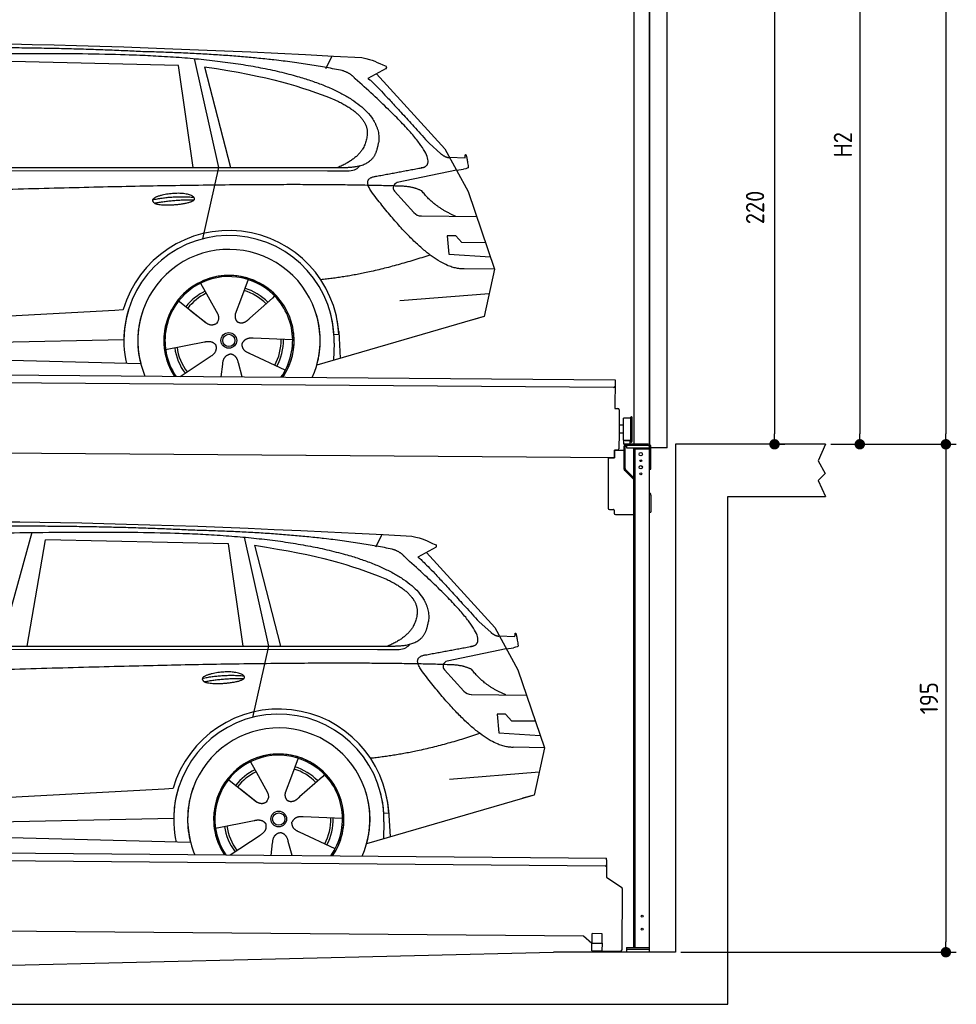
# Model space of a CAD drawing. Header units: millimetres. Extents: x -411 to 6777, y 0 to 6877.
# Tile 5 of 6: x 3183 to 6777, y 0 to 3780. Entities that reach past the tile are written whole.
import ezdxf

# ---------------------------------------------------------------- set-up
doc = ezdxf.new("R2010")
doc.units = ezdxf.units.MM
doc.layers.add('4', color=3, linetype='Continuous')
for name, color, linetype, lineweight in [('car', 10, 'Continuous', 25), ('Gebäude', 7, 'Continuous', 25), ('Plattform', 7, 'Continuous', 25), ('Ständer vorne', 7, 'Continuous', 25), ('Tor', 200, 'Continuous', 25)]:
    doc.layers.add(name, color=color, linetype=linetype, lineweight=lineweight)
doc.styles.get("Standard").update_dxf_attribs({"font": 'ISOCP.SHX'})
doc.dimstyles.new('GEN-ISO', dxfattribs={"dimscale": 20, "dimtxt": 3.5, "dimasz": 2, "dimexe": 2, "dimexo": 1, "dimgap": 1.5, "dimtad": 1, "dimdec": 1, "dimlfac": 0.1, "dimdsep": 46, "dimtxsty": 'STANDARD', "dimblk": 'PUNKT', "dimcen": 2, "dimclrd": 256, "dimclre": 256, "dimclrt": 2, "dimadec": 0, "dimazin": 0, "dimtp": 0.1, "dimtm": 0.1, "dimtfac": 0.71, "dimtdec": 1, "dimtmove": 2, "dimatfit": 3, "dimldrblk": 'PUNKT', "dimfxl": 2, "dimtolj": 1, "dimarcsym": 0})

# ---------------------------------------------------------------- blocks, each defined once
blk = doc.blocks.new('PUNKT')
at = {"layer": '4', "color": 0, "linetype": 'ByBlock'}
blk.add_line((-0.5, 0), (-1, 0), dxfattribs=at)
at = {"layer": '4', "color": 0, "linetype": 'ByBlock', "const_width": 0.5}
blk.add_lwpolyline([(-0.25, 0, 1), (0.25, 0, 1)], format="xyb", close=True, dxfattribs=at)
blk = doc.blocks.new('*D332')
at = {"layer": '4', "lineweight": -2, "transparency": 16777216}
for p, q in [((5720, 6050), (6776.9, 6050)), ((6736.9, 6010), (6736.9, 2190)), ((6295.4, 2150), (6776.9, 2150))]:
    blk.add_line(p, q, dxfattribs=at)
at = {"layer": 'Defpoints', "color": 0, "transparency": 16777216}
for p in [(5700, 6050), (6275.4, 2150), (6736.9, 2150)]:
    blk.add_point(p, dxfattribs=at)
at = {"layer": '4', "lineweight": -2, "transparency": 16777216, "xscale": 40, "yscale": 40, "zscale": 40}
for p, rotation in [((6736.9, 6050), 90), ((6736.9, 2150), 270)]:
    blk.add_blockref('PUNKT', p, dxfattribs=dict(at, rotation=rotation))
at = {"layer": '4', "color": 2, "transparency": 16777216, "insert": (6671.9, 4100), "char_height": 70, "attachment_point": 5, "rotation": 90}
blk.add_mtext('390', dxfattribs=at)
blk = doc.blocks.new('*D333')
at = {"layer": '4', "lineweight": -2, "transparency": 16777216}
for p, q in [((6295.4, 2150), (6776.9, 2150)), ((6736.9, 2110), (6736.9, 240)), ((5720, 200), (6776.9, 200))]:
    blk.add_line(p, q, dxfattribs=at)
at = {"layer": 'Defpoints', "color": 0, "transparency": 16777216}
for p in [(6275.4, 2150), (5700, 200), (6736.9, 200)]:
    blk.add_point(p, dxfattribs=at)
at = {"layer": '4', "lineweight": -2, "transparency": 16777216, "xscale": 40, "yscale": 40, "zscale": 40}
for p, rotation in [((6736.9, 2150), 90), ((6736.9, 200), 270)]:
    blk.add_blockref('PUNKT', p, dxfattribs=dict(at, rotation=rotation))
at = {"layer": '4', "color": 2, "transparency": 16777216, "insert": (6671.9, 1175), "char_height": 70, "attachment_point": 5, "rotation": 90}
blk.add_mtext('195', dxfattribs=at)
blk = doc.blocks.new('*D334')
at = {"layer": '4', "lineweight": -2, "transparency": 16777216}
for p, q in [((5920, 4450), (6446.5, 4450)), ((6406.5, 4410), (6406.5, 2190)), ((6295.4, 2150), (6446.5, 2150))]:
    blk.add_line(p, q, dxfattribs=at)
at = {"layer": 'Defpoints', "color": 0, "transparency": 16777216}
for p in [(5900, 4450), (6275.4, 2150), (6406.5, 2150)]:
    blk.add_point(p, dxfattribs=at)
at = {"layer": '4', "lineweight": -2, "transparency": 16777216, "xscale": 40, "yscale": 40, "zscale": 40}
for p, rotation in [((6406.5, 4450), 90), ((6406.5, 2150), 270)]:
    blk.add_blockref('PUNKT', p, dxfattribs=dict(at, rotation=rotation))
at = {"layer": '4', "color": 2, "transparency": 16777216, "insert": (6341.5, 3300), "char_height": 70, "attachment_point": 5, "rotation": 90}
blk.add_mtext('H2', dxfattribs=at)
blk = doc.blocks.new('*D336')
at = {"layer": '4', "lineweight": -2, "transparency": 16777216}
for p, q in [((5457.5, 4350), (6119.3, 4350)), ((6079.3, 4310), (6079.3, 2190)), ((6099.3, 2150), (6119.3, 2150))]:
    blk.add_line(p, q, dxfattribs=at)
at = {"layer": 'Defpoints', "color": 0, "transparency": 16777216}
for p in [(5437.5, 4350), (6079.3, 2150), (6079.3, 2150)]:
    blk.add_point(p, dxfattribs=at)
at = {"layer": '4', "lineweight": -2, "transparency": 16777216, "xscale": 40, "yscale": 40, "zscale": 40}
for p, rotation in [((6079.3, 4350), 90), ((6079.3, 2150), 270)]:
    blk.add_blockref('PUNKT', p, dxfattribs=dict(at, rotation=rotation))
at = {"layer": '4', "color": 2, "transparency": 16777216, "insert": (6004.7, 3059.2), "char_height": 70, "attachment_point": 5, "rotation": 90}
blk.add_mtext('220', dxfattribs=at)
blk = doc.blocks.new('UG Plattfrom Gl550')
at = {"layer": 'Plattform'}
for p, q in [((498.3, 603.8), (5435.1, 560.7)), ((5429.8, 530.7), (503, 573.7)), ((5434.9, 535.7), (5434.5, 488.2)), ((5435, 554.7), (5434.9, 535.7)), ((5435, 554.7), (5435.1, 560.7)), ((5434.5, 488.2), (5492.9, 448.7)), ((5495.1, 444.5), (5493, 208.2)), ((5347, 261.5), (621.4, 302.7)), ((5379.7, 235.2), (5380.1, 271.2)), ((5418.1, 270.8), (5380.1, 271.2)), ((5417.7, 234.8), (5418.1, 270.8)), ((5378.7, 233.7), (5347, 261.5)), ((5378.5, 205.2), (5378.7, 235.2)), ((5378.7, 235.2), (5418.7, 234.8)), ((5418.5, 204.8), (5418.7, 234.8)), ((5378.5, 205.2), (5418.5, 204.8)), ((5488, 203.2), (5414.8, 203.9))]:
    blk.add_line(p, q, dxfattribs=at)
for centre, radius, start, end in [((5429.9, 535.7), 5, 269.5, 359.5), ((5490.1, 444.5), 5, 359.5, 55.9134), ((5425.8, 243.8), 12, 227.6897, 228.0904), ((5414.9, 208.9), 5, 232.6301, 269.5), ((5488, 208.2), 5, 269.5, 359.5)]:
    blk.add_arc(centre, radius, start, end, dxfattribs=at)
blk = doc.blocks.new('Palette EG Gl550')
at = {"layer": 'Plattform'}
for p, q in [((429.5, 2437), (5467.3, 2398)), ((5462.1, 2368), (434.2, 2407)), ((5467.3, 2398), (5466.5, 2288)), ((5466.5, 2288), (5478.5, 2287.9)), ((5483.4, 2282.8), (5482.7, 2192.8)), ((5499.6, 2165.6), (5500.2, 2249.8)), ((5527.5, 2160.5), (5528.3, 2254.5)), ((5532.3, 2254.5), (5531.5, 2160.5)), ((5482.7, 2192.8), (5482.3, 2132.9)), ((5499.8, 2192.7), (5482.7, 2192.8)), ((5501.1, 2222.8), (5484.1, 2223)), ((5525.9, 2165), (5500.9, 2165)), ((5500.9, 2150), (5500.9, 2165)), ((5512.9, 2165), (5500.9, 2165)), ((5500.9, 2150), (5500.9, 2165)), ((5525.9, 2150), (5525.9, 2165)), ((5525.9, 2150), (5525.9, 2165)), ((5465, 2098), (341.7, 2137.7)), ((5465.2, 2128), (5465, 2098)), ((5465.2, 2128), (5477.2, 2127.9)), ((5477.2, 2127.9), (5465.2, 2128)), ((5500.9, 2150), (5525.9, 2150)), ((5525.9, 2150), (5500.9, 2150))]:
    blk.add_line(p, q, dxfattribs=at)
for centre, radius, start, end in [((5462.1, 2373), 5, 268.5823, 358.5607), ((5478.4, 2282.9), 5, 359.556, 89.556), ((5500.6, 2249.8), 0.4, 91.7323, 179.3444), ((5511.7, 1923.6), 326.8, 87.1739, 91.9438), ((5527.8, 2250.4), 0.4, 266.9623, 359.3444), ((5530.3, 2254.5), 2, 359.3444, 179.3444), ((5500, 2165.6), 0.4, 179.3444, 266.9565), ((5519.7, 3049.4), 884.4, 268.7196, 270.4008), ((5491.8, 3253.4), 1088.9, 271.795, 271.861), ((5527.2, 2164.6), 0.4, 359.556, 91.938), ((5529.5, 2160.5), 2, 179.3444, 359.3444), ((5477.3, 2132.9), 5, 269.556, 359.556)]:
    blk.add_arc(centre, radius, start, end, dxfattribs=at)
blk = doc.blocks.new('Car_EG')
at = {"layer": 'car'}
for p, q in [((3852.9, 3630.7), (3945.7, 3212.4)), ((4357.9, 3593.3), (4382.1, 3640.6)), ((3792.6, 3604.8), (3091, 3621.1)), ((3848.5, 3212.4), (3792.6, 3604.8)), ((3892.2, 3599.7), (3991.7, 3212.5)), ((4589.4, 3592.6), (4519, 3554.1)), ((4552.4, 3572.3), (4814.1, 3284)), ((4754, 3305.6), (4799.2, 3265.4)), ((4814.1, 3284), (4903.3, 3121)), ((4831.7, 3251.8), (4891.9, 3249.2)), ((1721.3, 3202.4), (4364.6, 3199.2)), ((1768.3, 3211.3), (4420.2, 3212.7)), ((3945.7, 3212.4), (3884.9, 2938.8)), ((4364.6, 3199.2), (4447.5, 3199.9)), ((4858.7, 3202.5), (4631.9, 3154.6)), ((4858.7, 3202.5), (4886.4, 3206.3)), ((4621.2, 3121.6), (4695.5, 3039.8)), ((4903.3, 3121), (5004.9, 2822.4)), ((4724.6, 3026.6), (4936.3, 3023.9)), ((4856.4, 2950.6), (4823.7, 2950.9)), ((4823.7, 2950.9), (4829.9, 2879.3)), ((4879.9, 2924.5), (4856.4, 2950.6)), ((4970.4, 2923.7), (4879.9, 2924.5)), ((4829.9, 2879.3), (4988.9, 2869.3)), ((5004.9, 2822.4), (4888, 2823.9)), ((5004.9, 2822.4), (4965.3, 2640.8)), ((3877.2, 2768.5), (3906.3, 2716.1)), ((4059.5, 2782.3), (4034, 2713.6)), ((4641.2, 2701.4), (4984.6, 2729.2)), ((3789.4, 2702.8), (3900.1, 2615.1)), ((3905, 2718.5), (3906.3, 2716.1)), ((3906.3, 2716.1), (3942.9, 2649.9)), ((4034, 2713.6), (4010.1, 2649)), ((4153.3, 2711.2), (4065.7, 2633.8)), ((4161.1, 2719.6), (4153.3, 2711.2)), ((1677.7, 2563), (3547.7, 2665.1)), ((3547.7, 2665.1), (3580.2, 2666.9)), ((3839.5, 2662.9), (3890.8, 2622.3)), ((4960.7, 2639.5), (4322.9, 2453.9)), ((4965.3, 2640.8), (4921.5, 2628.1)), ((4407.9, 2571.2), (4388.7, 2570.2)), ((4407.3, 2583.3), (4412.9, 2480.1)), ((1697, 2510.9), (3582.9, 2552.3)), ((3743, 2513.7), (3891.6, 2542.7)), ((4230.4, 2550.4), (4079.2, 2556.8)), ((4389.1, 2537.7), (4387.4, 2472.7)), ((1598.6, 2513.5), (3647.1, 2460.1)), ((4202.2, 2434.5), (4064.9, 2498.5)), ((3799.2, 2410.6), (3914.4, 2487.1)), ((3956.3, 2409.2), (3962.2, 2457.6)), ((4037, 2408.5), (4022.1, 2462.1))]:
    blk.add_line(p, q, dxfattribs=at)
for radius in [30.1, 23.6]:
    blk.add_circle((3985.4, 2548.7), radius, dxfattribs=at)
for centre, radius, start, end in [((4636, 3135.1), 20, 101.911, 222.2225), ((4725.1, 3066.6), 40, 222.2225, 269.2614), ((3985.9, 2548.2), 422.7, 3.1257, 163.6879), ((3985.9, 2548.2), 403.4, 3.1257, 179.4216), ((3985.9, 2548.2), 350, 344.3697, 194.5808), ((3985.9, 2548.2), 250, 325.66, 212.9259), ((3985.9, 2548.2), 250, 325.66, 212.9259), ((3985.9, 2548.2), 250, 40.5532, 137.1602), ((3985.4, 2548.7), 245, 41.4393, 188.2101), ((3985.4, 2548.7), 209.6, 115.7372, 141.8665), ((3985.4, 2548.7), 200.6, 115.5904, 141.8784), ((3985.4, 2548.7), 200.6, 44.5019, 73.0215), ((3985.4, 2548.7), 209.6, 44.3713, 72.8747), ((3985.4, 2548.7), 245, 0.4019, 44.2101), ((3985.9, 2548.2), 422.7, 163.4862, 163.6879), ((3985.9, 2548.2), 403.4, 162.7346, 179.4216), ((3985.9, 2548.2), 350, 160.1996, 194.5808), ((3985.9, 2548.2), 250, 152.2768, 213.34), ((3985.4, 2548.7), 245, 151.8272, 188.2101), ((3985.9, 2548.2), 350, 344.3697, 17.4023), ((3985.9, 2548.2), 403.4, 3.1257, 14.8673), ((3985.9, 2548.2), 422.7, 3.1257, 14.1157), ((3985.9, 2548.2), 403.4, 172.558, 192.5899), ((3985.9, 2548.2), 350, 171.6006, 202.9387), ((3985.9, 2548.2), 250, 168.6947, 213.34), ((3985.4, 2548.7), 245, 168.6088, 214.2758), ((3985.4, 2548.7), 245, 324.7242, 8.993), ((3985.9, 2548.2), 250, 325.66, 8.9072), ((3985.9, 2548.2), 350, 336.0613, 6.0012), ((3985.9, 2548.2), 403.4, 358.5068, 5.0439), ((3985.9, 2548.2), 422.7, 3.1257, 3.2156), ((3985.4, 2548.7), 200.6, 331.5904, 1.0215), ((3985.4, 2548.7), 209.6, 331.7372, 0.8747), ((3985.4, 2548.7), 209.6, 187.7372, 216.8747), ((3985.4, 2548.7), 200.6, 187.5904, 217.0215)]:
    blk.add_arc(centre, radius, start, end, dxfattribs=at)
for points, degree in [([(2151.2, 3649.7), (2438.8, 3711.3), (3323.8, 3698), (4495.8, 3634.7)], 3), ([(3646, 3657.4), (3297.8, 3676.8), (2681.9, 3672.1)], 2), ([(4420.9, 3584.4), (4120.4, 3647), (3646, 3657.4)], 2), ([(4495.8, 3634.7), (4542.5, 3625.3), (4551.4, 3617), (4588.7, 3601.2)], 3), ([(3892.2, 3599.7), (4146.3, 3560.8), (4259.5, 3525.1), (4392.3, 3472.4)], 3), ([(4589.4, 3592.6), (4591.1, 3594.2), (4591.8, 3597.3), (4591.2, 3600.1), (4588.7, 3601.2)], 4), ([(4470.3, 3553.5), (4452.4, 3575.4), (4420.9, 3584.4)], 2), ([(4732.1, 3213.2), (4821.6, 3241.2), (4470.3, 3553.5)], 2), ([(4519, 3554.1), (4526.8, 3558.3), (4754, 3305.6)], 2), ([(4392.3, 3472.4), (4506.4, 3420.4), (4516.5, 3355.2)], 2), ([(4516.5, 3355.2), (4521.3, 3260.7), (4403.6, 3212.7)], 2), ([(4420.2, 3212.7), (4470.3, 3212.7), (4543.3, 3217.4), (4551.5, 3264.2), (4560.1, 3307.3)], 4), ([(4799.2, 3265.4), (4807.5, 3258.1), (4820.7, 3250.3), (4829.8, 3250.3), (4831.7, 3251.8)], 4), ([(4891.9, 3249.2), (4893.5, 3288.1), (4904.1, 3213.8)], 2), ([(4447.5, 3199.9), (4466.8, 3200.5), (4481.6, 3209.5), (4488.9, 3219.7)], 3), ([(4519, 3232.3), (4519.1, 3232.4), (4519.1, 3232.4), (4519.2, 3232.4)], 3), ([(4904.1, 3213.8), (4904.4, 3210.1), (4898.8, 3208.4), (4886.4, 3206.3)], 3), ([(4537, 3114.2), (4493.2, 3172.9), (4553.2, 3179.5)], 2), ([(4638.8, 3141), (3762.4, 3169.4), (1329.3, 3057.2)], 2), ([(4726.5, 3122.6), (4689.3, 3141), (4638.8, 3141)], 2), ([(3692.9, 3088.9), (3768.5, 3105.1), (3851.9, 3098.6)], 2), ([(4888, 2823.9), (4762.3, 2816.8), (4537, 3114.2)], 2), ([(4857.1, 3024.9), (4771.7, 3060.8), (4726.5, 3122.6)], 2), ([(3700, 3076), (3774.1, 3089.9), (3852, 3088.5)], 2), ([(4756.6, 2876.5), (4531.2, 2801.1), (4338.2, 2781.7)], 2), ([(3891, 2622.3), (3914.3, 2600.4), (3937.6, 2613.8)], 2), ([(3891.6, 2542.7), (3922.3, 2551.4), (3936.9, 2528.8)], 2), ([(4064.9, 2498.5), (4034.9, 2509.5), (4036.4, 2536.3)], 2), ([(4079.2, 2556.8), (4047.4, 2560.8), (4036.4, 2536.3)], 2), ([(3914.4, 2487.1), (3942.4, 2502.5), (3936.9, 2528.8)], 2), ([(3962.2, 2457.6), (3963.4, 2489.5), (3989.4, 2496.4)], 2), ([(4022.1, 2462.1), (4016.1, 2493.5), (3989.4, 2496.4)], 2)]:
    blk.add_open_spline(points, degree=degree, dxfattribs=at)
for points, degree, knots in [([(2320.7, 3636), (2347.3, 3638), (2486.7, 3639.9), (3508.2, 3660), (4128.4, 3653.6), (4583.8, 3481), (4560.1, 3307.3)], 4, [0.0821318, 0.0821318, 0.0821318, 0.0821318, 0.0821318, 0.258851, 0.508851, 1, 1, 1, 1, 1]), ([(4553.2, 3179.5), (4720.1, 3210.6), (4722.9, 3211.2), (4731.3, 3213), (4732.1, 3213.2)], 1, [0.1611508, 0.1611508, 1, 1.0196119, 1.078724, 1.0847856, 1.0847856]), ([(3700, 3076), (3676.6, 3092.6), (3722.1, 3107.9), (3805, 3127.3), (3897.6, 3093.4), (3835.4, 3070.2), (3726.3, 3064), (3704.9, 3073), (3700, 3076)], 5, [0, 0, 0, 0, 0, 0, 0.300106, 0.500106, 0.700106, 1, 1, 1, 1, 1, 1]), ([(3942.9, 2649.9), (3944.5, 2645.8), (3945.5, 2641.8), (3945.8, 2637.9), (3946.5, 2629.3), (3943.7, 2621.3), (3937.6, 2613.8)], 3, [0.2167758, 0.2167758, 0.2167758, 0.2167758, 0.4600873, 0.4600873, 0.4600873, 1, 1, 1, 1]), ([(4010.1, 2649), (4009.5, 2645.8), (4009.3, 2642.8), (4009.3, 2639.9), (4009.7, 2637.1), (4010.4, 2631.3), (4012.5, 2626), (4016, 2621.4), (4020.9, 2618.4)], 4, [0.3191838, 0.3191838, 0.3191838, 0.3191838, 0.3191838, 0.5438253, 0.5438253, 0.5438253, 0.5438253, 1, 1, 1, 1, 1]), ([(4065.7, 2633.8), (4065.7, 2633.8), (4065.7, 2633.8), (4065.7, 2633.8), (4065.7, 2633.8), (4056.6, 2624.1), (4045.9, 2614.2), (4031.6, 2611.8), (4020.9, 2618.4)], 4, [-0.000003, -0.000003, -0.000003, -0.000003, -0.000003, 0, 0, 0, 0, 1, 1, 1, 1, 1])]:
    blk.add_open_spline(points, degree=degree, knots=knots, dxfattribs=at)
blk = doc.blocks.new('Car_147')
at = {"layer": 'car'}
for p, q in [((3229.2, 1811.5), (3109.9, 1374.6)), ((3211.6, 1374.7), (3282.4, 1783.8)), ((3983.9, 1767.5), (3282.4, 1783.8)), ((4044.3, 1793.4), (4137.1, 1375.1)), ((4549.3, 1756), (4573.5, 1803.3)), ((4039.9, 1375.1), (3983.9, 1767.5)), ((4083.5, 1762.4), (4183.1, 1375.2)), ((4780.8, 1755.3), (4710.3, 1716.8)), ((4743.8, 1735), (5005.5, 1446.7)), ((4945.4, 1468.3), (4990.6, 1428.1)), ((5005.5, 1446.7), (5094.6, 1283.7)), ((5023.1, 1414.5), (5083.3, 1411.9)), ((1912.6, 1365.1), (4556, 1361.9)), ((1959.6, 1374), (4611.6, 1375.4)), ((4137.1, 1375.1), (4076.2, 1101.5)), ((4556, 1361.9), (4638.8, 1362.6)), ((5050.1, 1365.2), (4823.2, 1317.3)), ((5050.1, 1365.2), (5077.8, 1369)), ((4812.5, 1284.3), (4886.8, 1202.4)), ((5094.6, 1283.7), (5196.3, 985.1)), ((4915.9, 1189.3), (5127.7, 1186.6)), ((5047.7, 1113.3), (5015.1, 1113.6)), ((5015.1, 1113.6), (5021.3, 1042)), ((5071.3, 1087.2), (5047.7, 1113.3)), ((5161.8, 1086.4), (5071.3, 1087.2)), ((5021.3, 1042), (5180.3, 1032)), ((5196.3, 985.1), (5079.4, 986.6)), ((5196.3, 985.1), (5156.7, 803.5)), ((4068.6, 931.2), (4097.7, 878.8)), ((4250.9, 945), (4225.3, 876.3)), ((4096.4, 881.2), (4097.7, 878.8)), ((4097.7, 878.8), (4134.2, 812.6)), ((4225.3, 876.3), (4201.5, 811.7)), ((4344.6, 873.9), (4257.1, 796.5)), ((4352.4, 882.3), (4344.6, 873.9)), ((4832.5, 864.1), (5175.9, 891.9)), ((3980.8, 865.5), (4091.4, 777.8)), ((1869, 725.7), (3739, 827.8)), ((3739, 827.8), (3771.5, 829.6)), ((4030.9, 825.6), (4082.1, 785)), ((5152, 802.2), (4514.3, 616.6)), ((5156.7, 803.5), (5112.9, 790.8)), ((4421.8, 713.1), (4270.5, 719.5)), ((4599.3, 733.9), (4580, 732.9)), ((4598.6, 746), (4604.3, 642.8)), ((1888.4, 673.6), (3774.2, 715)), ((3934.3, 676.4), (4082.9, 705.4)), ((4580.5, 700.4), (4578.8, 635.4)), ((1789.9, 676.2), (3838.5, 622.8)), ((3990.6, 573.3), (4105.7, 649.8)), ((4393.5, 597.2), (4256.3, 661.2)), ((4147.6, 571.9), (4153.6, 620.3)), ((4228.4, 571.2), (4213.4, 624.8))]:
    blk.add_line(p, q, dxfattribs=at)
for radius in [30.1, 23.6]:
    blk.add_circle((4176.8, 711.4), radius, dxfattribs=at)
for centre, radius, start, end in [((4827.3, 1297.8), 20, 101.911, 222.2225), ((4916.5, 1229.3), 40, 222.2225, 269.2614), ((4177.2, 710.9), 422.7, 3.1257, 163.6879), ((4177.2, 710.9), 403.4, 3.1257, 179.4216), ((4177.2, 710.9), 350, 344.3697, 194.5808), ((4177.2, 710.9), 250, 325.66, 212.9259), ((4177.2, 710.9), 250, 325.66, 212.9259), ((4176.8, 711.4), 245, 41.4393, 188.2101), ((4177.2, 710.9), 250, 40.5532, 137.1602), ((4176.8, 711.4), 209.6, 44.3713, 72.8747), ((4176.8, 711.4), 209.6, 115.7372, 141.8665), ((4176.8, 711.4), 200.6, 115.5904, 141.8784), ((4176.8, 711.4), 200.6, 44.5019, 73.0215), ((4176.8, 711.4), 245, 0.4019, 44.2101), ((4177.2, 710.9), 422.7, 163.4862, 163.6879), ((4177.2, 710.9), 403.4, 162.7346, 179.4216), ((4177.2, 710.9), 350, 160.1996, 194.5808), ((4177.2, 710.9), 250, 152.2768, 213.34), ((4176.8, 711.4), 245, 151.8272, 188.2101), ((4177.2, 710.9), 350, 344.3697, 17.4023), ((4177.2, 710.9), 403.4, 3.1257, 14.8673), ((4177.2, 710.9), 422.7, 3.1257, 14.1157), ((4177.2, 710.9), 403.4, 172.558, 192.5899), ((4177.2, 710.9), 350, 171.6006, 202.9387), ((4177.2, 710.9), 250, 168.6947, 213.34), ((4176.8, 711.4), 245, 168.6088, 214.2758), ((4176.8, 711.4), 245, 324.7242, 8.993), ((4177.2, 710.9), 250, 325.66, 8.9072), ((4177.2, 710.9), 350, 336.0613, 6.0012), ((4177.2, 710.9), 403.4, 358.5068, 5.0439), ((4177.2, 710.9), 422.7, 3.1257, 3.2156), ((4176.8, 711.4), 209.6, 187.7372, 216.8747), ((4176.8, 711.4), 200.6, 187.5904, 217.0215), ((4176.8, 711.4), 200.6, 331.5904, 1.0215), ((4176.8, 711.4), 209.6, 331.7372, 0.8747)]:
    blk.add_arc(centre, radius, start, end, dxfattribs=at)
for points, degree in [([(2342.5, 1812.4), (2630.1, 1874), (3515.1, 1860.7), (4687.1, 1797.4)], 3), ([(3837.4, 1820.1), (3489.2, 1839.5), (2873.2, 1834.8)], 2), ([(4612.3, 1747.1), (4311.7, 1809.7), (3837.4, 1820.1)], 2), ([(4687.1, 1797.4), (4733.9, 1788), (4742.7, 1779.7), (4780.1, 1763.9)], 3), ([(4083.5, 1762.4), (4337.6, 1723.5), (4450.8, 1687.8), (4583.6, 1635.1)], 3), ([(4661.7, 1716.2), (4643.8, 1738.1), (4612.3, 1747.1)], 2), ([(4780.8, 1755.3), (4782.4, 1756.9), (4783.1, 1760), (4782.6, 1762.8), (4780.1, 1763.9)], 4), ([(4923.5, 1375.9), (5012.9, 1403.9), (4661.7, 1716.2)], 2), ([(4710.3, 1716.8), (4718.2, 1721), (4945.4, 1468.3)], 2), ([(4583.6, 1635.1), (4697.7, 1583.1), (4707.9, 1517.9)], 2), ([(4707.9, 1517.9), (4712.6, 1423.4), (4594.9, 1375.4)], 2), ([(4611.6, 1375.4), (4661.6, 1375.4), (4734.7, 1380.1), (4742.8, 1426.9), (4751.5, 1470)], 4), ([(4990.6, 1428.1), (4998.8, 1420.7), (5012.1, 1413), (5021.2, 1413), (5023.1, 1414.5)], 4), ([(5083.3, 1411.9), (5084.8, 1450.8), (5095.5, 1376.5)], 2), ([(4638.8, 1362.6), (4658.1, 1363.2), (4672.9, 1372.2), (4680.2, 1382.4)], 3), ([(4710.3, 1395), (4710.4, 1395.1), (4710.5, 1395.1), (4710.6, 1395.1)], 3), ([(5095.5, 1376.5), (5095.7, 1372.8), (5090.2, 1371.1), (5077.8, 1368.9)], 3), ([(4728.4, 1276.9), (4684.6, 1335.6), (4744.6, 1342.2)], 2), ([(4830.2, 1303.7), (3953.8, 1332.1), (1520.6, 1219.9)], 2), ([(4917.9, 1285.3), (4880.6, 1303.7), (4830.2, 1303.7)], 2), ([(5048.4, 1187.6), (4963.1, 1223.5), (4917.9, 1285.3)], 2), ([(3884.3, 1251.6), (3959.8, 1267.8), (4043.3, 1261.3)], 2), ([(3891.3, 1238.7), (3965.5, 1252.6), (4043.4, 1251.2)], 2), ([(5079.4, 986.6), (4953.6, 979.5), (4728.4, 1276.9)], 2), ([(4947.9, 1039.2), (4722.5, 963.8), (4529.6, 944.4)], 2), ([(4082.4, 785), (4105.7, 763.1), (4129, 776.5)], 2), ([(4270.5, 719.5), (4238.8, 723.5), (4227.8, 699)], 2), ([(4082.9, 705.4), (4113.7, 714.1), (4128.3, 691.5)], 2), ([(4105.7, 649.8), (4133.7, 665.2), (4128.3, 691.5)], 2), ([(4256.3, 661.2), (4226.3, 672.2), (4227.8, 699)], 2), ([(4153.6, 620.3), (4154.8, 652.2), (4180.7, 659.1)], 2), ([(4213.4, 624.8), (4207.4, 656.2), (4180.7, 659.1)], 2)]:
    blk.add_open_spline(points, degree=degree, dxfattribs=at)
for points, degree, knots in [([(2512.1, 1798.7), (2538.6, 1800.7), (2678.1, 1802.6), (3699.5, 1822.7), (4319.8, 1816.3), (4775.2, 1643.7), (4751.5, 1470)], 4, [0.0821318, 0.0821318, 0.0821318, 0.0821318, 0.0821318, 0.258851, 0.508851, 1, 1, 1, 1, 1]), ([(4744.6, 1342.2), (4911.5, 1373.3), (4914.3, 1373.9), (4922.6, 1375.7), (4923.5, 1375.9)], 1, [0.1611508, 0.1611508, 1, 1.0196119, 1.078724, 1.0847856, 1.0847856]), ([(3891.3, 1238.7), (3867.9, 1255.3), (3913.5, 1270.6), (3996.3, 1290), (4089, 1256.1), (4026.8, 1232.9), (3917.6, 1226.7), (3896.2, 1235.7), (3891.3, 1238.7)], 5, [0, 0, 0, 0, 0, 0, 0.300106, 0.500106, 0.700106, 1, 1, 1, 1, 1, 1]), ([(4134.2, 812.6), (4135.9, 808.5), (4136.9, 804.5), (4137.2, 800.6), (4137.8, 792), (4135.1, 784), (4129, 776.5)], 3, [0.2167758, 0.2167758, 0.2167758, 0.2167758, 0.4600873, 0.4600873, 0.4600873, 1, 1, 1, 1]), ([(4201.5, 811.7), (4200.9, 808.5), (4200.6, 805.5), (4200.7, 802.6), (4201, 799.8), (4201.8, 794), (4203.8, 788.7), (4207.4, 784.1), (4212.3, 781.1)], 4, [0.3191838, 0.3191838, 0.3191838, 0.3191838, 0.3191838, 0.5438253, 0.5438253, 0.5438253, 0.5438253, 1, 1, 1, 1, 1]), ([(4257.1, 796.5), (4257.1, 796.5), (4257.1, 796.5), (4257.1, 796.5), (4257.1, 796.5), (4248, 786.8), (4237.3, 776.9), (4223, 774.5), (4212.3, 781.1)], 4, [-0.000003, -0.000003, -0.000003, -0.000003, -0.000003, 0, 0, 0, 0, 1, 1, 1, 1, 1])]:
    blk.add_open_spline(points, degree=degree, knots=knots, dxfattribs=at)
blk = doc.blocks.new('Ständer vorne ab 340')
at = {"layer": 'Ständer vorne'}
for p, q in [((5240, 5282), (5240, 4982)), ((5490, 5282), (5240, 5282)), ((5490, 5262), (5490, 5282)), ((5540, 5262), (5490, 5262)), ((5540, 5032), (5540, 5262)), ((5540.2, 5162), (5539.8, 5162)), ((5540, 5162), (5540, 2150)), ((5600, 5162), (5540, 5162)), ((5600, 2148.7), (5600, 5162)), ((5490, 4982), (5490, 5032)), ((5490, 5032), (5540, 5032)), ((5240, 4982), (5490, 4982)), ((5540, 4877.4), (5540, 4878.4)), ((5511.2, 2145), (5511.2, 2137)), ((5595.1, 2145), (5511.2, 2145)), ((5511.2, 2137), (5600, 2137)), ((5600, 2137), (5600, 2140))]:
    blk.add_line(p, q, dxfattribs=at)
blk = doc.blocks.new('Ständer_vorne_GT195')
at = {"layer": 'Ständer vorne'}
for p, q in [((5465, 2098), (5465.2, 2128)), ((5465.2, 2128), (5501, 2127.7)), ((5501, 2140), (5501, 2057.2)), ((5506.1, 2057.2), (5506.1, 2140)), ((5595, 2150), (5511, 2150)), ((5511, 2145), (5511, 2137)), ((5511, 2137), (5600, 2137)), ((5595.1, 2145), (5511.1, 2145)), ((5540, 218), (5540, 2137)), ((5540, 2132), (5600, 2132)), ((5545, 218), (5545, 2132)), ((5600, 200), (5600, 2140)), ((5605, 2054), (5605, 2140)), ((5441, 2098.2), (5441, 1905)), ((5441, 2098.2), (5465, 2098)), ((5510.3, 2043.9), (5504.1, 2050)), ((5507.6, 2053.7), (5512.7, 2048.6)), ((5510.3, 2043.9), (5539.8, 2015)), ((5512.7, 2048.6), (5540, 2021.8)), ((5600, 2054), (5605, 2054)), ((5600, 1964), (5602, 1962.1)), ((5605, 1954.9), (5605, 1890)), ((5446, 1900), (5461.5, 1900)), ((5464, 1897.5), (5464, 1885)), ((5469, 1880), (5540, 1880)), ((5600, 1890), (5605, 1890)), ((5511, 218), (5600, 218)), ((5511, 218), (5511, 200)), ((5600, 210), (5511, 210)), ((5600, 200), (5511, 200))]:
    blk.add_line(p, q, dxfattribs=at)
for centre, radius in [((5566, 2112), 6.5), ((5566, 2087), 3.7), ((5566, 2062), 6.5), ((5566, 2037), 3.7), ((5571.4, 338), 3.7), ((5571.4, 288), 3.7)]:
    blk.add_circle(centre, radius, dxfattribs=at)
for centre, radius, start, end in [((5511.1, 2139.9), 10.1, 90.1445, 179.6512), ((5511.1, 2140), 5, 90, 180), ((5595, 2140), 10, 0, 90), ((5595, 2140), 5, 0, 90), ((5511.1, 2057.2), 10.1, 180, 225.5525), ((5511.1, 2057.2), 5, 179.6711, 225.5525), ((5595, 1954.9), 10, 0, 45.8814), ((5446, 1905), 5, 180, 270), ((5461.5, 1897.5), 2.5, 0, 90), ((5469, 1885), 5, 180, 270)]:
    blk.add_arc(centre, radius, start, end, dxfattribs=at)
blk = doc.blocks.new('Tor ab 370 Gebäude')
at = {"layer": 'Tor'}
for p, q in [((5465.6, 5514.5), (5465.6, 5813)), ((5465.6, 5813), (5668, 5813)), ((5668, 2137), (5668, 5813)), ((5557, 5514.5), (5465.6, 5514.5)), ((5557, 5514.5), (5557, 5213)), ((5562, 5207.1), (5600, 5207)), ((5600, 5042), (5600, 5207)), ((5600, 5042), (5590, 5042)), ((5600, 5042), (5600, 2137)), ((5600, 2137), (5600, 5042)), ((5668, 2137), (5600, 2137))]:
    blk.add_line(p, q, dxfattribs=at)
blk.add_arc((5563, 5213), 6, 180, 260.4059, dxfattribs=at)
blk = doc.blocks.new('Gebäude_390_GT195')
at = {"layer": 'Gebäude'}
for p, q in [((6275.4, 2150), (5700, 2150)), ((5700, 2150), (5700, 200)), ((6275.4, 2150), (6246.4, 2085.9)), ((6246.4, 2085.9), (6274.3, 2038)), ((6274.3, 2038), (6246.4, 2011)), ((6246.4, 2011), (6275.4, 1950)), ((5900, 0), (5900, 1950)), ((5900, 1950), (6275.4, 1950)), ((3000, 146.1), (5231.6, 200)), ((5700, 200), (5231.6, 200)), ((0, 0), (5900, 0))]:
    blk.add_line(p, q, dxfattribs=at)

msp = doc.modelspace()

# ---------------------------------------------------------------- block references
for name in ['Gebäude_390_GT195', 'Car_EG', 'Ständer_vorne_GT195', 'Car_147']:
    msp.add_blockref(name, (0, 0))
at = {"layer": 'Plattform'}
for name in ['Palette EG Gl550', 'UG Plattfrom Gl550']:
    msp.add_blockref(name, (0, 0), dxfattribs=at)
at = {"layer": 'Ständer vorne'}
msp.add_blockref('Ständer vorne ab 340', (0, 0), dxfattribs=at)
at = {"layer": 'Tor', "linetype": 'ByBlock'}
msp.add_blockref('Tor ab 370 Gebäude', (0, 0), dxfattribs=at)

# ---------------------------------------------------------------- dimensions: what is measured, and where the dimension line sits
at = {"layer": '4'}
for base, p1, p2, override, picture, middle in [((6736.86, 2150), (5700, 6050), (6275.45, 2150), {"dimdec": 0, "dimtdec": 3, "dimtolj": 0}, '*D332', (6671.86, 4100)), ((6736.86, 200), (6275.45, 2150), (5700, 200), {"dimtdec": 3, "dimtolj": 0}, '*D333', (6671.86, 1175))]:
    dim = msp.add_linear_dim(base=base, p1=p1, p2=p2, angle=90, dimstyle='GEN-ISO', override=override, dxfattribs=at)
    dim.commit()
    dim.dimension.update_dxf_attribs({"geometry": picture, "text_midpoint": middle})
dim = msp.add_linear_dim(base=(6406.55, 2150), p1=(5900, 4450), p2=(6275.45, 2150), angle=90, text='H2', dimstyle='GEN-ISO', override={"dimdec": 0, "dimtdec": 3, "dimtolj": 0}, dxfattribs=at)
dim.commit()
dim.dimension.update_dxf_attribs({"geometry": '*D334', "text_midpoint": (6341.54, 3300)})
dim = msp.add_linear_dim(base=(6079.31, 2150), p1=(5437.5, 4349.97), p2=(6079.31, 2150), angle=90, dimstyle='GEN-ISO', override={"dimtdec": 3, "dimtolj": 0}, dxfattribs=at)
dim.commit()
dim.dimension.update_dxf_attribs({"geometry": '*D336', "text_midpoint": (6004.71, 3059.23), "dimtype": 160})

doc.saveas('drawing.dxf')
